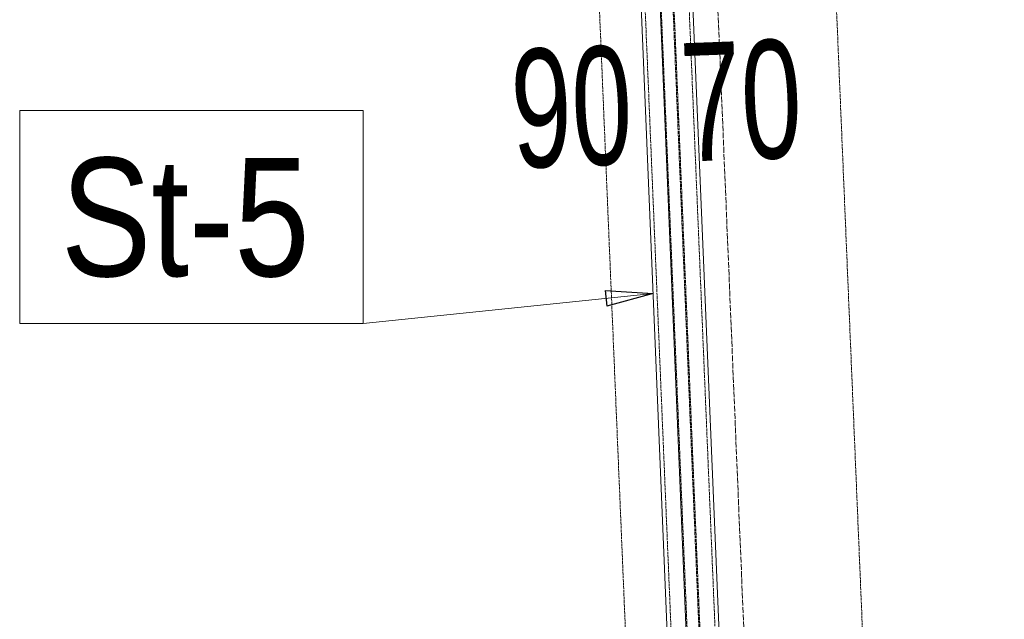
# Model space of a CAD drawing. Header units: millimetres. Extents: x -15129 to 9171, y -18789 to 5877.
# Tile 91 of 256: x -10349 to -9310, y -11045 to -10412. Entities that reach past the tile are written whole.
import ezdxf

# ---------------------------------------------------------------- set-up
doc = ezdxf.new("R2010")
doc.units = ezdxf.units.MM
doc.linetypes.add('ACAD_ISO02W100', pattern=[15, 12, -3])
doc.linetypes.add('ACAD_ISO04W100', pattern=[30, 24, -3, 0, -3])
for name, color, linetype in [('AS_Belki', 145, 'Continuous'), ('AS_DIM_ON', 7, 'Continuous'), ('AS_Sciany betonowe', 252, 'Continuous'), ('AS_Siatki', 72, 'Continuous')]:
    doc.layers.add(name, color=color, linetype=linetype)
doc.styles.add('Arial Narrow', font='ARIALN.TTF', dxfattribs={"height": 5})
doc.styles.add('ROMANS', font='ARIALN.TTF', dxfattribs={"width": 0.8})

msp = doc.modelspace()

# ---------------------------------------------------------------- linework, layer by layer
at = {"color": 7, "lineweight": 13}
msp.add_line((-9680.7, -10700.6), (-9986.7, -10732.5), dxfattribs=at)
at = {"color": 0, "linetype": 'ByBlock', "lineweight": -2}
for p, q in [((-9731.3, -10697.5), (-9680.7, -10700.6)), ((-9731.3, -10697.5), (-9729.6, -10714.1)), ((-9680.7, -10700.6), (-9729.6, -10714.1))]:
    msp.add_line(p, q, dxfattribs=at)
at = {"color": 7, "lineweight": 13}
msp.add_lwpolyline([(-10349.3, -10732.5), (-9986.7, -10732.5), (-9986.7, -10507.5), (-10349.3, -10507.5), (-10349.3, -10732.5)], dxfattribs=at)
at = {"layer": 'AS_Belki', "color": 84, "linetype": 'ACAD_ISO02W100', "lineweight": 13, "ltscale": 0.25}
for p, q in [((-9723.8, -9568.4), (-9641.8, -11535.1)), ((-9624.7, -11536.9), (-9706.9, -9567.7)), ((-9612.3, -11536.3), (-9694.4, -9567.1)), ((-9611.2, -11536.3), (-9693.3, -9567.1)), ((-9595.3, -11535.6), (-9677.4, -9566.4))]:
    msp.add_line(p, q, dxfattribs=at)
at = {"layer": 'AS_Belki', "color": 145, "linetype": 'Continuous', "lineweight": 13, "ltscale": 0.25}
for p, q in [((-9625.8, -11536.9), (-9708, -9567.7)), ((-9591.2, -11535.5), (-9673.3, -9566.3)), ((-9727.5, -9578.5), (-9646.4, -11524.4))]:
    msp.add_line(p, q, dxfattribs=at)
at = {"layer": 'AS_Sciany betonowe', "color": 145, "linetype": 'ACAD_ISO02W100', "lineweight": 13, "ltscale": 0.25}
for p, q in [((-9310, -14644.5), (-9788.2, -3186.2)), ((-9689.4, -11548.6), (-9772.4, -9561.4))]:
    msp.add_line(p, q, dxfattribs=at)
at = {"layer": 'AS_Siatki', "color": 20, "linetype": 'ACAD_ISO04W100', "lineweight": 13, "ltscale": 0.25}
msp.add_line((-9335.6, -17029.2), (-10009.1, -894.7), dxfattribs=at)

# ---------------------------------------------------------------- texts
at = {"color": 7, "lineweight": 13, "style": 'Arial Narrow'}
msp.add_text('St-5', height=125, dxfattribs=at).set_placement((-10305.8, -10682.5))
at = {"layer": 'AS_DIM_ON', "color": 7, "lineweight": 13, "style": 'ROMANS', "width": 0.8}
for s, p in [('70', (-9649.2, -10561.6)), ('90', (-9828.1, -10568.4))]:
    msp.add_text(s, height=125, rotation=2.1524, dxfattribs=at).set_placement(p)

doc.saveas('drawing.dxf')
